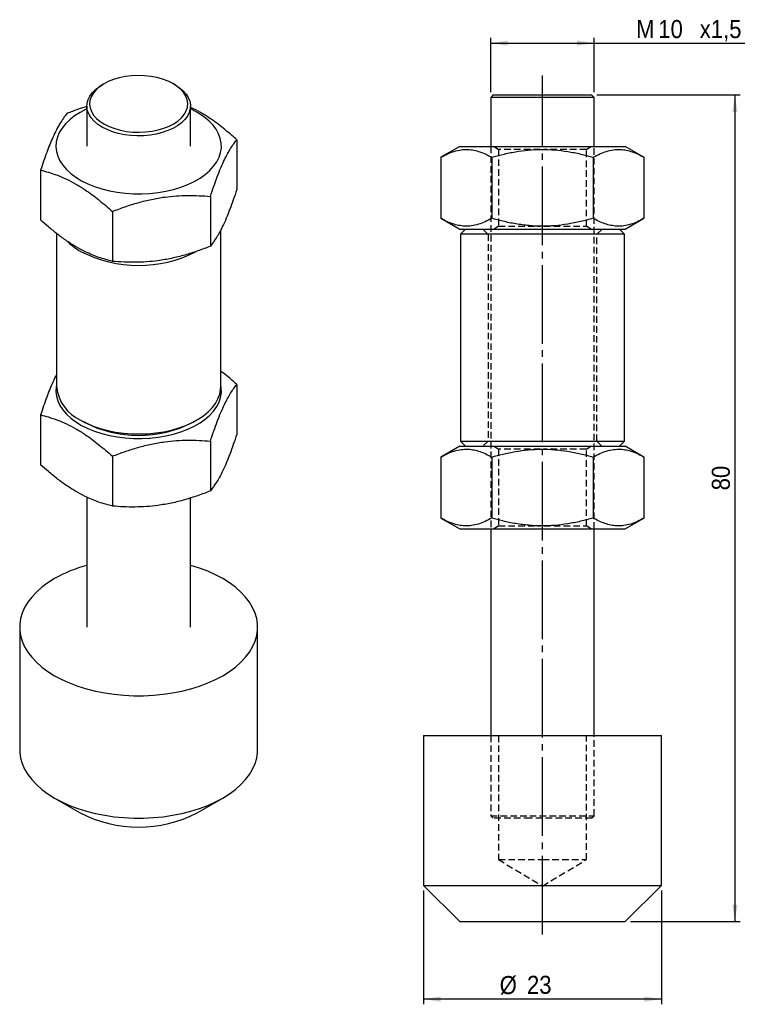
# Model space of a CAD drawing. Extents: x 22.6 to 92.9, y 42.9 to 138.2.
import ezdxf

# ---------------------------------------------------------------- set-up
doc = ezdxf.new("R2010")
doc.units = 0
doc.header["$LTSCALE"] = 0.5
for name, pattern in [('SLD-MISTA-LONGA', [19.05, 15.24, -1.27, 1.27, -1.27]), ('SLD-SÓLIDA', [0]), ('SLD-TRACEJADA', [1.905, 1.27, -0.635])]:
    doc.linetypes.add(name, pattern=pattern)
doc.layers.get('0').update_dxf_attribs({"linetype": 'CONTINUOUS'})
doc.styles.add('SLDTEXTSTYLE0', font='GOTHIC.TTF', dxfattribs={"width": 0.913})
doc.dimstyles.new('SLDDIMSTYLE0', dxfattribs={"dimtxt": 1.75, "dimasz": 1.651, "dimexe": 0, "dimexo": 0.0625, "dimgap": 0.4375, "dimtad": 1, "dimrnd": 1e-09, "dimzin": 12, "dimtxsty": 'SLDTEXTSTYLE0', "dimsah": 1, "dimcen": 0.09, "dimazin": 3, "dimtfac": 1, "dimtofl": 0, "dimtmove": 0, "dimatfit": 3, "dimtolj": 1, "dimtzin": 12})

# ---------------------------------------------------------------- blocks, each defined once
blk = doc.blocks.new('*D1')
for p, q in [((68.147, 131.188), (68.147, 136.438)), ((78.147, 131.188), (78.147, 136.438)), ((68.147, 135.938), (78.147, 135.938)), ((78.147, 135.938), (92.706, 135.938))]:
    blk.add_line(p, q)
for points in [[(68.147, 135.938), (69.798, 135.684), (69.798, 136.192)], [(78.147, 135.938), (76.496, 136.192), (76.496, 135.684)]]:
    blk.add_solid(points)
at = {"char_height": 1.75, "attachment_point": 1, "style": 'SLDTEXTSTYLE0'}
for s, insert in [('M', (82.201, 138.173, 0.1)), ('10', (84.345, 138.173, 0.1)), ('x1,5', (88.353, 138.173, 0.1))]:
    blk.add_mtext(s, dxfattribs=dict(at, insert=insert))
blk = doc.blocks.new('*D2')
for p, q in [((78.397, 130.938), (92.253, 130.938)), ((91.753, 130.938), (91.753, 50.938)), ((81.647, 50.938), (92.253, 50.938))]:
    blk.add_line(p, q)
for points in [[(91.753, 130.938), (91.499, 129.287), (92.007, 129.287)], [(91.753, 50.938), (92.007, 52.589), (91.499, 52.589)]]:
    blk.add_solid(points)
at = {"insert": (89.518, 92.666, 0.1), "char_height": 1.75, "attachment_point": 1, "rotation": 90, "style": 'SLDTEXTSTYLE0'}
blk.add_mtext('80', dxfattribs=at)
blk = doc.blocks.new('*D3')
for p, q in [((61.647, 53.938), (61.647, 42.938)), ((84.647, 53.938), (84.647, 42.938)), ((84.647, 43.438), (61.647, 43.438))]:
    blk.add_line(p, q)
for points in [[(61.647, 43.438), (63.298, 43.184), (63.298, 43.692)], [(84.647, 43.438), (82.996, 43.692), (82.996, 43.184)]]:
    blk.add_solid(points)
at = {"char_height": 1.75, "attachment_point": 1, "style": 'SLDTEXTSTYLE0'}
for s, insert in [('%%c', (69.013, 45.673, 0.1)), ('23', (71.652, 45.7, 0.1))]:
    blk.add_mtext(s, dxfattribs=dict(at, insert=insert))

msp = doc.modelspace()

# ---------------------------------------------------------------- linework, layer by layer
at = {"linetype": 'SLD-MISTA-LONGA'}
msp.add_line((73.147, 49.699), (73.147, 132.808), dxfattribs=at)
at = {"color": 7, "linetype": 'SLD-SÓLIDA'}
for p, q in [((30.749, 131.994), (30.572, 131.892)), ((37.645, 131.892), (37.468, 131.994)), ((68.397, 130.938), (68.147, 130.688)), ((68.147, 130.688), (68.147, 125.938)), ((71.919, 130.688), (68.147, 130.688)), ((68.397, 130.938), (71.98, 130.938)), ((78.147, 130.688), (71.919, 130.688)), ((71.98, 130.938), (77.897, 130.938)), ((78.147, 130.688), (77.897, 130.938)), ((78.147, 125.938), (78.147, 130.688)), ((29.108, 129.851), (29.108, 125.972)), ((39.108, 125.972), (39.108, 129.851)), ((43.589, 126.583), (43.589, 121.762)), ((65.147, 125.938), (63.332, 124.89)), ((65.147, 125.938), (81.147, 125.938)), ((82.962, 124.89), (81.147, 125.938)), ((63.332, 124.89), (63.332, 118.985)), ((68.24, 124.89), (68.24, 118.985)), ((78.055, 124.89), (78.055, 118.985)), ((82.962, 124.89), (82.962, 118.985)), ((24.628, 123.65), (24.628, 118.829)), ((41.049, 121.11), (41.049, 116.289)), ((31.568, 119.644), (31.568, 114.823)), ((63.332, 118.985), (65.147, 117.938)), ((81.147, 117.938), (82.962, 118.985)), ((26.171, 117.524), (26.171, 102.701)), ((42.046, 102.701), (42.046, 117.857)), ((65.147, 117.938), (81.147, 117.938)), ((65.71, 117.938), (65.21, 117.438)), ((65.21, 117.438), (65.21, 97.438)), ((73.147, 117.438), (65.21, 117.438)), ((81.085, 117.438), (73.147, 117.438)), ((81.085, 117.438), (80.585, 117.938)), ((81.085, 97.438), (81.085, 117.438)), ((43.589, 102.904), (43.589, 98.083)), ((24.628, 99.971), (24.628, 95.15)), ((28.495, 99.461), (28.848, 99.257)), ((39.368, 99.257), (39.722, 99.461)), ((41.049, 97.431), (41.049, 92.61)), ((65.21, 97.438), (65.71, 96.938)), ((65.21, 97.438), (73.147, 97.438)), ((73.147, 97.438), (81.085, 97.438)), ((80.585, 96.938), (81.085, 97.438)), ((65.147, 96.938), (63.332, 95.89)), ((65.147, 96.938), (81.147, 96.938)), ((82.962, 95.89), (81.147, 96.938)), ((31.568, 95.964), (31.568, 91.143)), ((63.332, 95.89), (63.332, 89.985)), ((68.24, 95.89), (68.24, 89.985)), ((78.055, 95.89), (78.055, 89.985)), ((82.962, 95.89), (82.962, 89.985)), ((29.108, 92.009), (29.108, 79.43)), ((39.108, 79.43), (39.108, 91.926)), ((63.332, 89.985), (65.147, 88.938)), ((81.147, 88.938), (82.962, 89.985)), ((65.147, 88.938), (81.147, 88.938)), ((68.147, 88.938), (68.147, 68.938)), ((78.147, 68.938), (78.147, 88.938)), ((22.608, 79.43), (22.608, 67.59)), ((45.608, 67.59), (45.608, 79.43)), ((61.647, 68.938), (61.647, 54.438)), ((61.647, 68.938), (84.647, 68.938)), ((84.647, 54.438), (84.647, 68.938)), ((25.975, 62.896), (28.451, 61.467)), ((39.766, 61.467), (42.242, 62.896)), ((61.647, 54.438), (65.147, 50.938)), ((61.647, 54.438), (84.647, 54.438)), ((81.147, 50.938), (84.647, 54.438)), ((65.147, 50.938), (81.147, 50.938))]:
    msp.add_line(p, q, dxfattribs=at)
at = {"color": 7, "linetype": 'SLD-TRACEJADA'}
for p, q in [((68.147, 125.938), (68.147, 88.938)), ((68.474, 125.938), (68.897, 125.641)), ((77.397, 125.641), (77.82, 125.938)), ((78.147, 88.938), (78.147, 125.938)), ((72.936, 125.641), (68.897, 125.641)), ((68.897, 125.641), (68.897, 118.234)), ((77.397, 125.641), (73.25, 125.641)), ((77.397, 118.234), (77.397, 125.641)), ((68.897, 118.234), (68.474, 117.938)), ((68.897, 118.234), (72.918, 118.234)), ((73.282, 118.234), (77.397, 118.234)), ((77.82, 117.938), (77.397, 118.234)), ((67.397, 117.938), (67.897, 117.438)), ((67.897, 117.438), (67.897, 97.438)), ((78.397, 117.438), (78.897, 117.938)), ((78.397, 97.438), (78.397, 117.438)), ((67.897, 97.438), (67.397, 96.938)), ((78.897, 96.938), (78.397, 97.438)), ((68.474, 96.938), (68.897, 96.641)), ((72.936, 96.641), (68.897, 96.641)), ((68.897, 96.641), (68.897, 89.234)), ((77.397, 96.641), (73.25, 96.641)), ((77.397, 96.641), (77.82, 96.938)), ((77.397, 89.234), (77.397, 96.641)), ((68.897, 89.234), (68.474, 88.938)), ((68.897, 89.234), (72.918, 89.234)), ((73.282, 89.234), (77.397, 89.234)), ((77.82, 88.938), (77.397, 89.234)), ((68.147, 68.938), (68.147, 61.188)), ((68.897, 68.938), (68.897, 56.938)), ((77.397, 56.938), (77.397, 68.938)), ((78.147, 61.188), (78.147, 68.938)), ((68.147, 61.188), (71.919, 61.188)), ((68.147, 61.188), (68.397, 60.938)), ((71.919, 61.188), (78.147, 61.188)), ((77.897, 60.938), (78.147, 61.188)), ((71.98, 60.938), (68.397, 60.938)), ((77.897, 60.938), (71.98, 60.938)), ((68.897, 56.938), (73.147, 56.938)), ((68.897, 56.938), (73.147, 54.384)), ((73.147, 56.938), (77.397, 56.938)), ((73.147, 54.384), (77.397, 56.938))]:
    msp.add_line(p, q, dxfattribs=at)
at = {"color": 7, "linetype": 'SLD-SÓLIDA', "flags": 128}
for points in [[(30.027, 128.652), (30.38, 128.357), (30.796, 128.09), (31.268, 127.857), (31.79, 127.662), (32.35, 127.508), (32.941, 127.397), (33.552, 127.332), (34.173, 127.313), (34.792, 127.342), (35.4, 127.416), (35.986, 127.536), (36.539, 127.699), (37.051, 127.903), (37.513, 128.143), (37.916, 128.416), (38.254, 128.717), (38.521, 129.04), (38.713, 129.382), (38.826, 129.734), (38.858, 130.092), (38.809, 130.45), (38.679, 130.801), (38.472, 131.139), (38.189, 131.458), (37.837, 131.754), (37.421, 132.02), (36.949, 132.253), (36.427, 132.448), (35.866, 132.603), (35.275, 132.713), (34.664, 132.778), (34.044, 132.797), (33.425, 132.769), (32.817, 132.694), (32.231, 132.574), (31.678, 132.411), (31.166, 132.208), (30.704, 131.968), (30.301, 131.695), (29.963, 131.394), (29.696, 131.07), (29.504, 130.729), (29.391, 130.376), (29.359, 130.018), (29.408, 129.66), (29.537, 129.31), (29.745, 128.972), (30.027, 128.652)], [(29.813, 128.374), (29.526, 128.696), (29.311, 129.037), (29.172, 129.391), (29.111, 129.751), (29.129, 130.114), (29.226, 130.472), (29.399, 130.82), (29.646, 131.153), (29.964, 131.466), (30.348, 131.753), (30.572, 131.892)], [(37.645, 131.892), (38.05, 131.627), (38.404, 131.328), (38.691, 131.006), (38.906, 130.665), (39.044, 130.311), (39.105, 129.951), (39.088, 129.588), (38.991, 129.23), (38.818, 128.882), (38.571, 128.549), (38.253, 128.236), (37.869, 127.949), (37.427, 127.692), (36.932, 127.469), (36.392, 127.283), (35.817, 127.138), (35.214, 127.036), (34.594, 126.978), (33.967, 126.966), (33.342, 126.999), (32.728, 127.077), (32.137, 127.198), (31.577, 127.362), (31.056, 127.565), (30.584, 127.804), (30.167, 128.075), (29.813, 128.374), (29.813, 128.374)], [(28.452, 129.238), (27.916, 128.897), (27.443, 128.526), (27.036, 128.13), (26.698, 127.713), (26.435, 127.279), (26.248, 126.831), (26.139, 126.375), (26.109, 125.915), (26.159, 125.455), (26.287, 125.001), (26.494, 124.556), (26.776, 124.126), (27.131, 123.713), (27.555, 123.324), (28.045, 122.96), (28.594, 122.626), (29.199, 122.326), (29.852, 122.062), (30.548, 121.837), (31.279, 121.653), (32.038, 121.512), (32.818, 121.415), (33.61, 121.363), (34.408, 121.357), (35.202, 121.398), (35.986, 121.483), (36.751, 121.613), (37.489, 121.787), (38.195, 122.002), (38.859, 122.257), (39.476, 122.548), (40.04, 122.874), (40.545, 123.23), (40.986, 123.614), (41.359, 124.021), (41.66, 124.447), (41.885, 124.889), (42.033, 125.341), (42.103, 125.8), (42.093, 126.26), (42.004, 126.718), (41.836, 127.168), (41.591, 127.606), (41.272, 128.028), (40.882, 128.43), (40.425, 128.807), (39.905, 129.156), (39.327, 129.473), (39.108, 129.578)], [(29.108, 129.578), (29.043, 129.547), (28.452, 129.238)], [(26.171, 102.869), (26.139, 102.695), (26.109, 102.235), (26.159, 101.776), (26.287, 101.321), (26.494, 100.877), (26.776, 100.446), (27.131, 100.034), (27.555, 99.644), (28.045, 99.28), (28.594, 98.947), (29.199, 98.646), (29.852, 98.382), (30.548, 98.157), (31.279, 97.973), (32.038, 97.832), (32.818, 97.735), (33.61, 97.683), (34.408, 97.678), (35.202, 97.718), (35.986, 97.803), (36.751, 97.934), (37.489, 98.107), (38.195, 98.322), (38.859, 98.577), (39.476, 98.868), (40.04, 99.194), (40.545, 99.55), (40.986, 99.934), (41.359, 100.341), (41.66, 100.767), (41.885, 101.209), (42.033, 101.661), (42.103, 102.12), (42.093, 102.58), (42.046, 102.869)], [(28.496, 99.461), (29.083, 99.154), (29.719, 98.883), (30.4, 98.65), (31.117, 98.457), (31.864, 98.306), (32.633, 98.199), (33.417, 98.136), (34.207, 98.119), (34.997, 98.148), (35.778, 98.221), (36.542, 98.34), (37.283, 98.501), (37.991, 98.705), (38.661, 98.948), (39.286, 99.228), (39.859, 99.543), (40.375, 99.889), (40.829, 100.263), (41.216, 100.662), (41.533, 101.08), (41.775, 101.515), (41.942, 101.962), (42.031, 102.416), (42.046, 102.701)], [(25.977, 84.124), (25.333, 83.72), (24.749, 83.287), (24.229, 82.828), (23.777, 82.345), (23.395, 81.843), (23.087, 81.324), (22.853, 80.792), (22.697, 80.251), (22.618, 79.704), (22.618, 79.155), (22.697, 78.608), (22.853, 78.067), (23.087, 77.535), (23.395, 77.016), (23.777, 76.514), (24.229, 76.031), (24.749, 75.572), (25.333, 75.139), (25.977, 74.735), (26.676, 74.364), (27.426, 74.027), (28.222, 73.727), (29.058, 73.465), (29.928, 73.245), (30.827, 73.067), (31.748, 72.932), (32.686, 72.842), (33.633, 72.797), (34.584, 72.797), (35.531, 72.842), (36.468, 72.932), (37.39, 73.067), (38.289, 73.245), (39.159, 73.465), (39.995, 73.727), (40.791, 74.027), (41.541, 74.364), (42.24, 74.735), (42.884, 75.139), (43.468, 75.572), (43.988, 76.031), (44.44, 76.514), (44.822, 77.016), (45.13, 77.535), (45.364, 78.067), (45.52, 78.608), (45.599, 79.155), (45.599, 79.704), (45.52, 80.251), (45.364, 80.792), (45.13, 81.324), (44.822, 81.843), (44.44, 82.345), (43.988, 82.828), (43.468, 83.287), (42.884, 83.72), (42.24, 84.124), (41.541, 84.496), (40.791, 84.833), (39.995, 85.133), (39.159, 85.394), (39.108, 85.408)], [(22.608, 67.59), (22.618, 67.315), (22.697, 66.769), (22.853, 66.227), (23.087, 65.696), (23.395, 65.177), (23.777, 64.674), (24.229, 64.192), (24.749, 63.732), (25.333, 63.299), (25.977, 62.895), (26.676, 62.524), (27.426, 62.187), (28.222, 61.887), (29.058, 61.626), (29.928, 61.405), (30.827, 61.227), (31.748, 61.092), (32.686, 61.002), (33.633, 60.957), (34.584, 60.957), (35.531, 61.002), (36.468, 61.092), (37.39, 61.227), (38.289, 61.405), (39.159, 61.626), (39.995, 61.887), (40.791, 62.187), (41.541, 62.524), (42.24, 62.895), (42.884, 63.299), (43.468, 63.732), (43.988, 64.192), (44.44, 64.674), (44.822, 65.177), (45.13, 65.696), (45.364, 66.227), (45.52, 66.769), (45.599, 67.315), (45.608, 67.59)]]:
    msp.add_lwpolyline(points, dxfattribs=at)
at = {"color": 7, "linetype": 'SLD-SÓLIDA'}
for centre, radius, start, end in [((31.469, 121.061), 6.05, 226.20621, 240.56163), ((34.111, 126.63), 12.207, 242.6121, 297.10376), ((30.133, 103.09), 3.982, 185.60728, 245.71286), ((34.108, 109.382), 11.409, 242.55227, 297.45311), ((32.699, 72.191), 13.696, 105.19753, 119.39372), ((34.108, 72.312), 12.232, 242.44872, 297.55128)]:
    msp.add_arc(centre, radius, start, end, dxfattribs=at)
for points, knots in [([(29.108, 129.811), (28.826, 129.722), (28.172, 129.516), (27.531, 129.265), (27.168, 129.123)], [0, 0, 0, 0, 0.433086, 1, 1, 1, 1]), ([(43.589, 126.583), (43.158, 126.964), (42.296, 127.725), (41.118, 128.599), (40.083, 129.236), (39.461, 129.58), (39.138, 129.717), (39.108, 129.73)], [0, 0, 0, 0, 0.294967, 0.589681, 0.784873, 0.980067, 1, 1, 1, 1]), ([(27.168, 129.123), (27.058, 128.981), (26.839, 128.697), (26.501, 128.172), (26.157, 127.552), (25.825, 126.862), (25.511, 126.122), (25.114, 125.1), (24.823, 124.232), (24.628, 123.65)], [0, 0, 0, 0, 0.132317, 0.264597, 0.399836, 0.535051, 0.650253, 0.765472, 1, 1, 1, 1]), ([(41.049, 121.11), (41.158, 121.441), (41.378, 122.102), (41.715, 123.032), (42.06, 123.898), (42.391, 124.635), (42.706, 125.251), (43.002, 125.76), (43.297, 126.207), (43.492, 126.458), (43.589, 126.583)], [0, 0, 0, 0, 0.132029, 0.264571, 0.399275, 0.535003, 0.649888, 0.765403, 0.882507, 1, 1, 1, 1]), ([(63.332, 124.89), (63.544, 125.005), (63.968, 125.236), (64.621, 125.485), (65.286, 125.635), (65.927, 125.664), (66.534, 125.587), (67.106, 125.43), (67.676, 125.199), (68.052, 124.993), (68.24, 124.89)], [0, 0, 0, 0, 0.132305, 0.264573, 0.3998, 0.535002, 0.650193, 0.765402, 0.88269, 1, 1, 1, 1]), ([(68.24, 124.89), (68.596, 124.988), (69.355, 125.197), (70.536, 125.437), (71.789, 125.605), (73.063, 125.666), (74.339, 125.619), (75.599, 125.463), (76.838, 125.222), (77.649, 125), (78.055, 124.89)], [0, 0, 0, 0, 0.111205, 0.236986, 0.362735, 0.491575, 0.620413, 0.746838, 0.873464, 1, 1, 1, 1]), ([(78.055, 124.89), (78.267, 125.005), (78.691, 125.236), (79.343, 125.485), (80.009, 125.635), (80.65, 125.664), (81.256, 125.587), (81.829, 125.43), (82.398, 125.199), (82.774, 124.993), (82.962, 124.89)], [0, 0, 0, 0, 0.1323052, 0.2645731, 0.3997998, 0.5350021, 0.650193, 0.7654018, 0.8826896, 1, 1, 1, 1]), ([(24.628, 123.65), (24.88, 123.585), (25.416, 123.446), (26.252, 123.16), (27.138, 122.785), (28.039, 122.316), (29.089, 121.663), (30.275, 120.786), (31.137, 120.025), (31.568, 119.644)], [0, 0, 0, 0, 0.111215, 0.237008, 0.362768, 0.491619, 0.620469, 0.810153, 1, 1, 1, 1]), ([(31.568, 119.644), (31.978, 119.802), (32.797, 120.117), (34.058, 120.515), (35.343, 120.836), (36.582, 121.052), (37.753, 121.169), (39.233, 121.231), (40.32, 121.159), (41.049, 121.11)], [0, 0, 0, 0, 0.132317, 0.264597, 0.399836, 0.535051, 0.650253, 0.765472, 1, 1, 1, 1]), ([(43.589, 121.762), (43.479, 121.431), (43.26, 120.77), (42.922, 119.839), (42.577, 118.975), (42.246, 118.235), (41.932, 117.623), (41.535, 116.935), (41.244, 116.549), (41.049, 116.289)], [0, 0, 0, 0, 0.132317, 0.264597, 0.399836, 0.535051, 0.650253, 0.765472, 1, 1, 1, 1]), ([(31.568, 114.823), (31.137, 114.94), (30.275, 115.173), (29.097, 115.662), (28.061, 116.213), (27.168, 116.776), (26.274, 117.427), (25.424, 118.117), (24.88, 118.604), (24.628, 118.829)], [0, 0, 0, 0, 0.189846, 0.37953, 0.50516, 0.630791, 0.75977, 0.888785, 1, 1, 1, 1]), ([(68.24, 118.985), (68.028, 118.87), (67.604, 118.639), (66.951, 118.39), (66.286, 118.241), (65.644, 118.211), (65.038, 118.288), (64.466, 118.445), (63.896, 118.676), (63.52, 118.882), (63.332, 118.985)], [0, 0, 0, 0, 0.132305, 0.264573, 0.3998, 0.535002, 0.650193, 0.765402, 0.88269, 1, 1, 1, 1]), ([(78.055, 118.985), (77.649, 118.875), (76.838, 118.653), (75.599, 118.412), (74.35, 118.257), (73.095, 118.209), (71.832, 118.267), (70.568, 118.432), (69.365, 118.676), (68.596, 118.887), (68.24, 118.985)], [0, 0, 0, 0, 0.126536, 0.253162, 0.379586, 0.505205, 0.630824, 0.759792, 0.888795, 1, 1, 1, 1]), ([(82.962, 118.985), (82.75, 118.87), (82.327, 118.639), (81.674, 118.391), (81.009, 118.24), (80.368, 118.211), (79.761, 118.287), (79.189, 118.445), (78.619, 118.676), (78.243, 118.882), (78.055, 118.985)], [0, 0, 0, 0, 0.1320285, 0.2645715, 0.3992745, 0.5350034, 0.6498879, 0.7654033, 0.8825066, 1, 1, 1, 1]), ([(41.049, 116.289), (40.64, 116.132), (39.821, 115.816), (38.561, 115.419), (37.275, 115.097), (36.038, 114.882), (34.864, 114.763), (33.759, 114.72), (32.658, 114.739), (31.932, 114.795), (31.568, 114.823)], [0, 0, 0, 0, 0.132029, 0.264571, 0.399275, 0.535003, 0.649888, 0.765403, 0.882507, 1, 1, 1, 1]), ([(26.171, 103.882), (26.166, 103.873), (26.046, 103.656), (25.825, 103.176), (25.511, 102.444), (25.114, 101.42), (24.823, 100.552), (24.628, 99.971)], [0, 0, 0, 0, 0.009428, 0.2326, 0.422741, 0.612911, 1, 1, 1, 1]), ([(43.589, 102.904), (43.159, 103.295), (42.651, 103.758), (42.127, 104.141), (42.046, 104.2)], [0, 0, 0, 0, 0.844538, 1, 1, 1, 1]), ([(41.049, 97.431), (41.158, 97.761), (41.378, 98.422), (41.715, 99.352), (42.06, 100.218), (42.391, 100.956), (42.706, 101.571), (43.002, 102.08), (43.297, 102.527), (43.492, 102.778), (43.589, 102.904)], [0, 0, 0, 0, 0.132029, 0.264571, 0.399275, 0.535003, 0.649888, 0.765403, 0.882507, 1, 1, 1, 1]), ([(24.628, 99.971), (24.88, 99.905), (25.416, 99.766), (26.252, 99.48), (27.138, 99.105), (28.039, 98.636), (29.089, 97.983), (30.275, 97.107), (31.137, 96.345), (31.568, 95.964)], [0, 0, 0, 0, 0.111215, 0.237008, 0.362768, 0.491619, 0.620469, 0.810153, 1, 1, 1, 1]), ([(31.568, 95.964), (31.978, 96.122), (32.797, 96.437), (34.058, 96.835), (35.343, 97.156), (36.582, 97.372), (37.753, 97.49), (39.233, 97.552), (40.32, 97.479), (41.049, 97.431)], [0, 0, 0, 0, 0.132317, 0.264597, 0.399836, 0.535051, 0.650253, 0.765472, 1, 1, 1, 1]), ([(43.589, 98.083), (43.479, 97.752), (43.26, 97.09), (42.922, 96.159), (42.577, 95.295), (42.246, 94.556), (41.932, 93.943), (41.535, 93.256), (41.244, 92.869), (41.049, 92.61)], [0, 0, 0, 0, 0.132317, 0.264597, 0.399836, 0.535051, 0.650253, 0.765472, 1, 1, 1, 1]), ([(63.332, 95.89), (63.544, 96.005), (63.968, 96.236), (64.621, 96.485), (65.286, 96.635), (65.927, 96.664), (66.534, 96.587), (67.106, 96.43), (67.676, 96.199), (68.052, 95.993), (68.24, 95.89)], [0, 0, 0, 0, 0.132305, 0.264573, 0.3998, 0.535002, 0.650193, 0.765402, 0.88269, 1, 1, 1, 1]), ([(68.24, 95.89), (68.596, 95.988), (69.355, 96.197), (70.536, 96.437), (71.789, 96.605), (73.063, 96.666), (74.339, 96.619), (75.599, 96.463), (76.838, 96.222), (77.649, 96), (78.055, 95.89)], [0, 0, 0, 0, 0.111205, 0.236986, 0.362735, 0.491575, 0.620413, 0.746838, 0.873464, 1, 1, 1, 1]), ([(78.055, 95.89), (78.267, 96.005), (78.691, 96.236), (79.343, 96.485), (80.009, 96.635), (80.65, 96.664), (81.256, 96.587), (81.829, 96.43), (82.398, 96.199), (82.774, 95.993), (82.962, 95.89)], [0, 0, 0, 0, 0.1323052, 0.2645731, 0.3997998, 0.5350021, 0.650193, 0.7654018, 0.8826896, 1, 1, 1, 1]), ([(31.568, 91.143), (31.137, 91.26), (30.275, 91.493), (29.097, 91.983), (28.061, 92.534), (27.168, 93.096), (26.274, 93.748), (25.424, 94.437), (24.88, 94.924), (24.628, 95.15)], [0, 0, 0, 0, 0.189846, 0.37953, 0.50516, 0.630791, 0.75977, 0.888785, 1, 1, 1, 1]), ([(41.049, 92.61), (40.64, 92.452), (39.821, 92.137), (38.561, 91.739), (37.275, 91.417), (36.038, 91.202), (34.864, 91.083), (33.759, 91.041), (32.658, 91.059), (31.932, 91.115), (31.568, 91.143)], [0, 0, 0, 0, 0.132029, 0.264571, 0.399275, 0.535003, 0.649888, 0.765403, 0.882507, 1, 1, 1, 1]), ([(68.24, 89.985), (68.028, 89.87), (67.604, 89.639), (66.951, 89.39), (66.286, 89.241), (65.644, 89.211), (65.038, 89.288), (64.466, 89.445), (63.896, 89.676), (63.52, 89.882), (63.332, 89.985)], [0, 0, 0, 0, 0.132305, 0.264573, 0.3998, 0.535002, 0.650193, 0.765402, 0.88269, 1, 1, 1, 1]), ([(78.055, 89.985), (77.649, 89.875), (76.838, 89.653), (75.599, 89.412), (74.35, 89.257), (73.095, 89.209), (71.832, 89.267), (70.568, 89.432), (69.365, 89.676), (68.596, 89.887), (68.24, 89.985)], [0, 0, 0, 0, 0.126536, 0.253162, 0.379586, 0.505205, 0.630824, 0.759792, 0.888795, 1, 1, 1, 1]), ([(82.962, 89.985), (82.75, 89.87), (82.327, 89.639), (81.674, 89.391), (81.009, 89.24), (80.368, 89.211), (79.761, 89.287), (79.189, 89.445), (78.619, 89.676), (78.243, 89.882), (78.055, 89.985)], [0, 0, 0, 0, 0.132029, 0.264571, 0.399275, 0.535003, 0.649888, 0.765403, 0.882507, 1, 1, 1, 1])]:
    msp.add_open_spline(points, degree=3, knots=knots, dxfattribs=at)

# ---------------------------------------------------------------- dimensions: what is measured, and where the dimension line sits
for base, p1, p2, text, picture, middle in [((78.147, 135.938), (68.147, 130.688), (78.147, 130.688), 'M<>x1,5', '*D1', (87.453, 135.938)), ((61.647, 43.438), (84.647, 54.438), (61.647, 54.438), '%%c<>', '*D3', (72.336, 43.438))]:
    dim = msp.add_linear_dim(base=base, p1=p1, p2=p2, text=text, dimstyle='SLDDIMSTYLE0')
    dim.commit()
    dim.dimension.update_dxf_attribs({"geometry": picture, "text_midpoint": middle, "dimtype": 160})
dim = msp.add_linear_dim(base=(91.753, 50.938), p1=(77.897, 130.938), p2=(81.147, 50.938), angle=90, dimstyle='SLDDIMSTYLE0')
dim.commit()
dim.dimension.update_dxf_attribs({"geometry": '*D2', "text_midpoint": (91.753, 94.67), "dimtype": 160})

doc.saveas('drawing.dxf')
